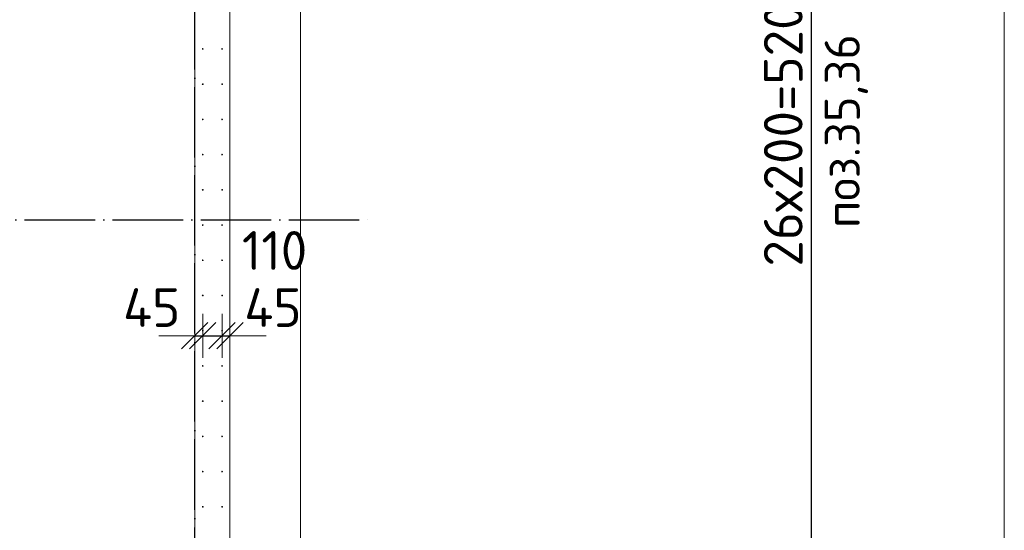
# Model space of a CAD drawing. Header units: millimetres. Extents: x -3725 to 93325, y -74170 to 82591.
# Tile 79 of 133: x 72905 to 78500, y 32717 to 35616. Entities that reach past the tile are written whole.
import ezdxf

# ---------------------------------------------------------------- set-up
doc = ezdxf.new("R2010")
doc.units = ezdxf.units.MM
doc.header["$PDMODE"] = 65
for name, pattern in [('______11', [500, 400, -50, 0, -50]), ('______3', [500, 400, -100]), ('______5', [1100, 800, -100, 100, -100])]:
    doc.linetypes.add(name, pattern=pattern)
for name, color, linetype, lineweight in [('Standard', 7, 'Continuous', 25), ('Арм.стержн. Выпуски', 180, 'Continuous', 35), ('Балка_ общее', 7, '______3', 13), ('Размерная линия_ общее', 7, 'Continuous', 13), ('Стена_ общее', 7, 'Continuous', 35), ('Фундамент (1)', 7, 'Continuous', 35)]:
    doc.layers.add(name, color=color, linetype=linetype, lineweight=lineweight)
doc.layers.add('Осевая линия_ общее', color=7, linetype='______5', lineweight=13, true_color=0xa0a0a0)
doc.styles.add('ISOCPEUR', font='ISOCPEUR')
doc.dimstyles.new('DIMSTYLE_3', dxfattribs={"dimtxt": 220, "dimasz": 250, "dimexe": 0, "dimexo": 0, "dimgap": 110, "dimtad": 2, "dimdec": 0, "dimrnd": 5, "dimzin": 12, "dimdsep": 46, "dimtxsty": 'ISOCPEUR', "dimblk1": 'ALL_ML_STRICH', "dimblk2": 'ALL_ML_STRICH', "dimsah": 1, "dimcen": 0, "dimclrd": 7, "dimclre": 256, "dimclrt": 7, "dimadec": 0, "dimazin": 0, "dimtfac": 1, "dimtdec": 0, "dimtix": 1, "dimtmove": 2, "dimatfit": 3, "dimfxl": 0, "dimtzin": 0, "dimlwd": 0, "dimlwe": -3, "dimarcsym": 0})
doc.dimstyles.new('DIMSTYLE_5', dxfattribs={"dimtxt": 220, "dimasz": 250, "dimexe": 0, "dimexo": 0, "dimgap": 110, "dimtad": 2, "dimdec": 0, "dimrnd": 5, "dimzin": 12, "dimdsep": 46, "dimtxsty": 'ISOCPEUR', "dimblk1": 'ALL_ML_STRICH', "dimblk2": 'ALL_ML_STRICH', "dimsah": 1, "dimcen": 0, "dimclrd": 7, "dimclre": 256, "dimclrt": 7, "dimadec": 0, "dimazin": 0, "dimtfac": 1, "dimtdec": 0, "dimtix": 1, "dimtmove": 2, "dimatfit": 3, "dimfxl": 0, "dimtvp": 1.2, "dimtzin": 0, "dimlwd": 0, "dimlwe": -3, "dimarcsym": 0})

# ---------------------------------------------------------------- blocks, each defined once
blk = doc.blocks.new('СЛОЖНЫЙ_ОБЪЕКТ_6')
at = {"layer": 'Осевая линия_ общее', "color": 253, "linetype": '______11', "lineweight": -3, "true_color": 0xa0a0a0, "transparency": 33554687}
for p, q in [((73900, 15830), (73900, 40010)), ((56930, 34480), (74900, 34480))]:
    blk.add_line(p, q, dxfattribs=at)
blk = doc.blocks.new('ALL_ML_STRICH')
at = {"color": 0, "linetype": 'ByBlock', "lineweight": -2}
for p, q in [((0, -0.5), (0, 0.5)), ((-0.3, -0.3), (0.3, 0.3)), ((-1, 0), (0.5, 0))]:
    blk.add_line(p, q, dxfattribs=at)
blk = doc.blocks.new('*D387')
at = {"layer": 'DEFPOINTS', "color": 7, "linetype": 'Continuous', "lineweight": 13, "transparency": 33554687}
for p in [(73945, 33879.5), (73900, 33832), (73900, 33821.5)]:
    blk.add_point(p, dxfattribs=at)
at = {"layer": 'Размерная линия_ общее', "color": 253, "linetype": 'Continuous', "lineweight": -2, "true_color": 0xa0a0a0, "transparency": 33554687}
for p, q in [((73900, 33821.5), (73900, 33821.5)), ((73945, 33821.5), (73945, 33821.5))]:
    blk.add_line(p, q, dxfattribs=at)
at = {"layer": 'Размерная линия_ общее', "color": 7, "linetype": 'Continuous', "lineweight": -2, "transparency": 33554687}
blk.add_line((73900, 33821.5), (73945, 33821.5), dxfattribs=at)
at = {"layer": 'Размерная линия_ общее', "color": 7, "linetype": 'Continuous', "lineweight": 13, "transparency": 33554687, "xscale": 250, "yscale": 250, "zscale": 250}
blk.add_blockref('ALL_ML_STRICH', (73945, 33821.5), dxfattribs=at)
at = {"layer": 'Размерная линия_ общее', "color": 7, "linetype": 'Continuous', "lineweight": 13, "transparency": 33554687, "xscale": 250, "yscale": 250, "zscale": 250, "rotation": 180}
blk.add_blockref('ALL_ML_STRICH', (73900, 33821.5), dxfattribs=at)
at = {"layer": 'Размерная линия_ общее', "color": 7, "linetype": 'Continuous', "lineweight": 13, "transparency": 33554687, "insert": (73655, 33981.5), "char_height": 220, "width": 440, "attachment_point": 5, "style": 'ISOCPEUR'}
blk.add_mtext('\\A1;{45}', dxfattribs=at)
blk = doc.blocks.new('*D388')
at = {"layer": 'DEFPOINTS', "color": 7, "linetype": 'Continuous', "lineweight": 13, "transparency": 33554687}
for p in [(73945, 33879.5), (74055, 33879.5), (73945, 33821.5)]:
    blk.add_point(p, dxfattribs=at)
at = {"layer": 'Размерная линия_ общее', "color": 253, "linetype": 'Continuous', "lineweight": -2, "true_color": 0xa0a0a0, "transparency": 33554687}
for p, q in [((73945, 33821.5), (73945, 33821.5)), ((74055, 33821.5), (74055, 33821.5))]:
    blk.add_line(p, q, dxfattribs=at)
at = {"layer": 'Размерная линия_ общее', "color": 7, "linetype": 'Continuous', "lineweight": -2, "transparency": 33554687}
blk.add_line((73945, 33821.5), (74055, 33821.5), dxfattribs=at)
at = {"layer": 'Размерная линия_ общее', "color": 7, "linetype": 'Continuous', "lineweight": 13, "transparency": 33554687, "xscale": 250, "yscale": 250, "zscale": 250}
blk.add_blockref('ALL_ML_STRICH', (74055, 33821.5), dxfattribs=at)
at = {"layer": 'Размерная линия_ общее', "color": 7, "linetype": 'Continuous', "lineweight": 13, "transparency": 33554687, "xscale": 250, "yscale": 250, "zscale": 250, "rotation": 180}
blk.add_blockref('ALL_ML_STRICH', (73945, 33821.5), dxfattribs=at)
at = {"layer": 'Размерная линия_ общее', "color": 7, "linetype": 'Continuous', "lineweight": 13, "transparency": 33554687, "insert": (74353.7, 34305.8), "char_height": 220, "width": 660, "attachment_point": 5, "style": 'ISOCPEUR'}
blk.add_mtext('\\A1;{110}', dxfattribs=at)
blk = doc.blocks.new('*D389')
at = {"layer": 'DEFPOINTS', "color": 7, "linetype": 'Continuous', "lineweight": 13, "transparency": 33554687}
for p in [(74055, 33879.5), (74100, 33872.5), (74055, 33821.5)]:
    blk.add_point(p, dxfattribs=at)
at = {"layer": 'Размерная линия_ общее', "color": 253, "linetype": 'Continuous', "lineweight": -2, "true_color": 0xa0a0a0, "transparency": 33554687}
for p, q in [((74055, 33821.5), (74055, 33821.5)), ((74100, 33821.5), (74100, 33821.5))]:
    blk.add_line(p, q, dxfattribs=at)
at = {"layer": 'Размерная линия_ общее', "color": 7, "linetype": 'Continuous', "lineweight": -2, "transparency": 33554687}
blk.add_line((74055, 33821.5), (74100, 33821.5), dxfattribs=at)
at = {"layer": 'Размерная линия_ общее', "color": 7, "linetype": 'Continuous', "lineweight": 13, "transparency": 33554687, "xscale": 250, "yscale": 250, "zscale": 250}
blk.add_blockref('ALL_ML_STRICH', (74100, 33821.5), dxfattribs=at)
at = {"layer": 'Размерная линия_ общее', "color": 7, "linetype": 'Continuous', "lineweight": 13, "transparency": 33554687, "xscale": 250, "yscale": 250, "zscale": 250, "rotation": 180}
blk.add_blockref('ALL_ML_STRICH', (74055, 33821.5), dxfattribs=at)
at = {"layer": 'Размерная линия_ общее', "color": 7, "linetype": 'Continuous', "lineweight": 13, "transparency": 33554687, "insert": (74343.8, 33981.5), "char_height": 220, "width": 440, "attachment_point": 5, "style": 'ISOCPEUR'}
blk.add_mtext('\\A1;{45}', dxfattribs=at)
blk = doc.blocks.new('*D706')
at = {"layer": 'DEFPOINTS', "color": 7, "linetype": 'Continuous', "lineweight": 13, "transparency": 33554687}
for p in [(74055, 37650), (74055, 32450), (77403.8, 32450)]:
    blk.add_point(p, dxfattribs=at)
at = {"layer": 'Размерная линия_ общее', "color": 253, "linetype": 'Continuous', "lineweight": -2, "true_color": 0xa0a0a0, "transparency": 33554687}
for p, q in [((74075, 37650), (77403.8, 37650)), ((74075, 32450), (77403.8, 32450))]:
    blk.add_line(p, q, dxfattribs=at)
at = {"layer": 'Размерная линия_ общее', "color": 7, "linetype": 'Continuous', "lineweight": -2, "transparency": 33554687}
blk.add_line((77403.8, 32450), (77403.8, 37650), dxfattribs=at)
at = {"layer": 'Размерная линия_ общее', "color": 7, "linetype": 'Continuous', "lineweight": 13, "transparency": 33554687, "xscale": 250, "yscale": 250, "zscale": 250}
for p, rotation in [((77403.8, 37650), 90), ((77403.8, 32450), 270)]:
    blk.add_blockref('ALL_ML_STRICH', p, dxfattribs=dict(at, rotation=rotation))
at = {"layer": 'Размерная линия_ общее', "color": 7, "linetype": 'Continuous', "lineweight": 13, "transparency": 33554687, "insert": (77133.8, 34214), "char_height": 220, "width": 11, "attachment_point": 1, "rotation": 90, "line_spacing_factor": 0.60241, "style": 'ISOCPEUR'}
blk.add_mtext('26х200=5200', dxfattribs=at)

msp = doc.modelspace()

# ---------------------------------------------------------------- hatches: boundary and pattern name
at = {"layer": 'Арм.стержн. Выпуски', "linetype": 'Continuous', "lineweight": 35, "transparency": 33554687}
for points in [[(73950, 35450), (73949.6, 35451.9), (73948.5, 35453.5), (73946.9, 35454.6), (73945, 35455), (73943.1, 35454.6), (73941.5, 35453.5), (73940.4, 35451.9), (73940, 35450), (73940.4, 35448.1), (73941.5, 35446.5), (73943.1, 35445.4), (73945, 35445), (73946.9, 35445.4), (73948.5, 35446.5), (73949.6, 35448.1)], [(74060, 35450), (74059.6, 35451.9), (74058.5, 35453.5), (74056.9, 35454.6), (74055, 35455), (74053.1, 35454.6), (74051.5, 35453.5), (74050.4, 35451.9), (74050, 35450), (74050.4, 35448.1), (74051.5, 35446.5), (74053.1, 35445.4), (74055, 35445), (74056.9, 35445.4), (74058.5, 35446.5), (74059.6, 35448.1)], [(73950, 35250), (73949.6, 35251.9), (73948.5, 35253.5), (73946.9, 35254.6), (73945, 35255), (73943.1, 35254.6), (73941.5, 35253.5), (73940.4, 35251.9), (73940, 35250), (73940.4, 35248.1), (73941.5, 35246.5), (73943.1, 35245.4), (73945, 35245), (73946.9, 35245.4), (73948.5, 35246.5), (73949.6, 35248.1)], [(74060, 35250), (74059.6, 35251.9), (74058.5, 35253.5), (74056.9, 35254.6), (74055, 35255), (74053.1, 35254.6), (74051.5, 35253.5), (74050.4, 35251.9), (74050, 35250), (74050.4, 35248.1), (74051.5, 35246.5), (74053.1, 35245.4), (74055, 35245), (74056.9, 35245.4), (74058.5, 35246.5), (74059.6, 35248.1)], [(73950, 35050), (73949.6, 35051.9), (73948.5, 35053.5), (73946.9, 35054.6), (73945, 35055), (73943.1, 35054.6), (73941.5, 35053.5), (73940.4, 35051.9), (73940, 35050), (73940.4, 35048.1), (73941.5, 35046.5), (73943.1, 35045.4), (73945, 35045), (73946.9, 35045.4), (73948.5, 35046.5), (73949.6, 35048.1)], [(74060, 35050), (74059.6, 35051.9), (74058.5, 35053.5), (74056.9, 35054.6), (74055, 35055), (74053.1, 35054.6), (74051.5, 35053.5), (74050.4, 35051.9), (74050, 35050), (74050.4, 35048.1), (74051.5, 35046.5), (74053.1, 35045.4), (74055, 35045), (74056.9, 35045.4), (74058.5, 35046.5), (74059.6, 35048.1)], [(73950, 34850), (73949.6, 34851.9), (73948.5, 34853.5), (73946.9, 34854.6), (73945, 34855), (73943.1, 34854.6), (73941.5, 34853.5), (73940.4, 34851.9), (73940, 34850), (73940.4, 34848.1), (73941.5, 34846.5), (73943.1, 34845.4), (73945, 34845), (73946.9, 34845.4), (73948.5, 34846.5), (73949.6, 34848.1)], [(74060, 34850), (74059.6, 34851.9), (74058.5, 34853.5), (74056.9, 34854.6), (74055, 34855), (74053.1, 34854.6), (74051.5, 34853.5), (74050.4, 34851.9), (74050, 34850), (74050.4, 34848.1), (74051.5, 34846.5), (74053.1, 34845.4), (74055, 34845), (74056.9, 34845.4), (74058.5, 34846.5), (74059.6, 34848.1)], [(73950, 34650), (73949.6, 34651.9), (73948.5, 34653.5), (73946.9, 34654.6), (73945, 34655), (73943.1, 34654.6), (73941.5, 34653.5), (73940.4, 34651.9), (73940, 34650), (73940.4, 34648.1), (73941.5, 34646.5), (73943.1, 34645.4), (73945, 34645), (73946.9, 34645.4), (73948.5, 34646.5), (73949.6, 34648.1)], [(74060, 34650), (74059.6, 34651.9), (74058.5, 34653.5), (74056.9, 34654.6), (74055, 34655), (74053.1, 34654.6), (74051.5, 34653.5), (74050.4, 34651.9), (74050, 34650), (74050.4, 34648.1), (74051.5, 34646.5), (74053.1, 34645.4), (74055, 34645), (74056.9, 34645.4), (74058.5, 34646.5), (74059.6, 34648.1)], [(73950, 34450), (73949.6, 34451.9), (73948.5, 34453.5), (73946.9, 34454.6), (73945, 34455), (73943.1, 34454.6), (73941.5, 34453.5), (73940.4, 34451.9), (73940, 34450), (73940.4, 34448.1), (73941.5, 34446.5), (73943.1, 34445.4), (73945, 34445), (73946.9, 34445.4), (73948.5, 34446.5), (73949.6, 34448.1)], [(74060, 34450), (74059.6, 34451.9), (74058.5, 34453.5), (74056.9, 34454.6), (74055, 34455), (74053.1, 34454.6), (74051.5, 34453.5), (74050.4, 34451.9), (74050, 34450), (74050.4, 34448.1), (74051.5, 34446.5), (74053.1, 34445.4), (74055, 34445), (74056.9, 34445.4), (74058.5, 34446.5), (74059.6, 34448.1)], [(73950, 34250), (73949.6, 34251.9), (73948.5, 34253.5), (73946.9, 34254.6), (73945, 34255), (73943.1, 34254.6), (73941.5, 34253.5), (73940.4, 34251.9), (73940, 34250), (73940.4, 34248.1), (73941.5, 34246.5), (73943.1, 34245.4), (73945, 34245), (73946.9, 34245.4), (73948.5, 34246.5), (73949.6, 34248.1)], [(74060, 34250), (74059.6, 34251.9), (74058.5, 34253.5), (74056.9, 34254.6), (74055, 34255), (74053.1, 34254.6), (74051.5, 34253.5), (74050.4, 34251.9), (74050, 34250), (74050.4, 34248.1), (74051.5, 34246.5), (74053.1, 34245.4), (74055, 34245), (74056.9, 34245.4), (74058.5, 34246.5), (74059.6, 34248.1)], [(73950, 34050), (73949.6, 34051.9), (73948.5, 34053.5), (73946.9, 34054.6), (73945, 34055), (73943.1, 34054.6), (73941.5, 34053.5), (73940.4, 34051.9), (73940, 34050), (73940.4, 34048.1), (73941.5, 34046.5), (73943.1, 34045.4), (73945, 34045), (73946.9, 34045.4), (73948.5, 34046.5), (73949.6, 34048.1)], [(74060, 34050), (74059.6, 34051.9), (74058.5, 34053.5), (74056.9, 34054.6), (74055, 34055), (74053.1, 34054.6), (74051.5, 34053.5), (74050.4, 34051.9), (74050, 34050), (74050.4, 34048.1), (74051.5, 34046.5), (74053.1, 34045.4), (74055, 34045), (74056.9, 34045.4), (74058.5, 34046.5), (74059.6, 34048.1)], [(73950, 33850), (73949.6, 33851.9), (73948.5, 33853.5), (73946.9, 33854.6), (73945, 33855), (73943.1, 33854.6), (73941.5, 33853.5), (73940.4, 33851.9), (73940, 33850), (73940.4, 33848.1), (73941.5, 33846.5), (73943.1, 33845.4), (73945, 33845), (73946.9, 33845.4), (73948.5, 33846.5), (73949.6, 33848.1)], [(74060, 33850), (74059.6, 33851.9), (74058.5, 33853.5), (74056.9, 33854.6), (74055, 33855), (74053.1, 33854.6), (74051.5, 33853.5), (74050.4, 33851.9), (74050, 33850), (74050.4, 33848.1), (74051.5, 33846.5), (74053.1, 33845.4), (74055, 33845), (74056.9, 33845.4), (74058.5, 33846.5), (74059.6, 33848.1)], [(73950, 33650), (73949.6, 33651.9), (73948.5, 33653.5), (73946.9, 33654.6), (73945, 33655), (73943.1, 33654.6), (73941.5, 33653.5), (73940.4, 33651.9), (73940, 33650), (73940.4, 33648.1), (73941.5, 33646.5), (73943.1, 33645.4), (73945, 33645), (73946.9, 33645.4), (73948.5, 33646.5), (73949.6, 33648.1)], [(74060, 33650), (74059.6, 33651.9), (74058.5, 33653.5), (74056.9, 33654.6), (74055, 33655), (74053.1, 33654.6), (74051.5, 33653.5), (74050.4, 33651.9), (74050, 33650), (74050.4, 33648.1), (74051.5, 33646.5), (74053.1, 33645.4), (74055, 33645), (74056.9, 33645.4), (74058.5, 33646.5), (74059.6, 33648.1)], [(73950, 33450), (73949.6, 33451.9), (73948.5, 33453.5), (73946.9, 33454.6), (73945, 33455), (73943.1, 33454.6), (73941.5, 33453.5), (73940.4, 33451.9), (73940, 33450), (73940.4, 33448.1), (73941.5, 33446.5), (73943.1, 33445.4), (73945, 33445), (73946.9, 33445.4), (73948.5, 33446.5), (73949.6, 33448.1)], [(74060, 33450), (74059.6, 33451.9), (74058.5, 33453.5), (74056.9, 33454.6), (74055, 33455), (74053.1, 33454.6), (74051.5, 33453.5), (74050.4, 33451.9), (74050, 33450), (74050.4, 33448.1), (74051.5, 33446.5), (74053.1, 33445.4), (74055, 33445), (74056.9, 33445.4), (74058.5, 33446.5), (74059.6, 33448.1)], [(73950, 33250), (73949.6, 33251.9), (73948.5, 33253.5), (73946.9, 33254.6), (73945, 33255), (73943.1, 33254.6), (73941.5, 33253.5), (73940.4, 33251.9), (73940, 33250), (73940.4, 33248.1), (73941.5, 33246.5), (73943.1, 33245.4), (73945, 33245), (73946.9, 33245.4), (73948.5, 33246.5), (73949.6, 33248.1)], [(74060, 33250), (74059.6, 33251.9), (74058.5, 33253.5), (74056.9, 33254.6), (74055, 33255), (74053.1, 33254.6), (74051.5, 33253.5), (74050.4, 33251.9), (74050, 33250), (74050.4, 33248.1), (74051.5, 33246.5), (74053.1, 33245.4), (74055, 33245), (74056.9, 33245.4), (74058.5, 33246.5), (74059.6, 33248.1)], [(73950, 33050), (73949.6, 33051.9), (73948.5, 33053.5), (73946.9, 33054.6), (73945, 33055), (73943.1, 33054.6), (73941.5, 33053.5), (73940.4, 33051.9), (73940, 33050), (73940.4, 33048.1), (73941.5, 33046.5), (73943.1, 33045.4), (73945, 33045), (73946.9, 33045.4), (73948.5, 33046.5), (73949.6, 33048.1)], [(74060, 33050), (74059.6, 33051.9), (74058.5, 33053.5), (74056.9, 33054.6), (74055, 33055), (74053.1, 33054.6), (74051.5, 33053.5), (74050.4, 33051.9), (74050, 33050), (74050.4, 33048.1), (74051.5, 33046.5), (74053.1, 33045.4), (74055, 33045), (74056.9, 33045.4), (74058.5, 33046.5), (74059.6, 33048.1)], [(73950, 32850), (73949.6, 32851.9), (73948.5, 32853.5), (73946.9, 32854.6), (73945, 32855), (73943.1, 32854.6), (73941.5, 32853.5), (73940.4, 32851.9), (73940, 32850), (73940.4, 32848.1), (73941.5, 32846.5), (73943.1, 32845.4), (73945, 32845), (73946.9, 32845.4), (73948.5, 32846.5), (73949.6, 32848.1)], [(74060, 32850), (74059.6, 32851.9), (74058.5, 32853.5), (74056.9, 32854.6), (74055, 32855), (74053.1, 32854.6), (74051.5, 32853.5), (74050.4, 32851.9), (74050, 32850), (74050.4, 32848.1), (74051.5, 32846.5), (74053.1, 32845.4), (74055, 32845), (74056.9, 32845.4), (74058.5, 32846.5), (74059.6, 32848.1)]]:
    msp.add_hatch(color=4, dxfattribs=at).paths.add_polyline_path(points)

# ---------------------------------------------------------------- linework, layer by layer
at = {"layer": 'Standard', "color": 7, "linetype": 'Continuous', "lineweight": 18, "transparency": 33554687}
msp.add_lwpolyline([(59250, 16540), (78500, 16540), (78500, 38380), (59250, 38380), (59250, 16540)], dxfattribs=at)
at = {"layer": 'Стена_ общее', "color": 7, "linetype": 'Continuous', "lineweight": 18, "transparency": 33554687}
for p, q in [((73900, 31270), (73900, 37680)), ((73900, 31270), (73900, 37680)), ((74100, 37680), (74100, 31290)), ((74100, 37680), (74100, 31290))]:
    msp.add_line(p, q, dxfattribs=at)
at = {"layer": 'Фундамент (1)', "color": 7, "lineweight": 18, "transparency": 33554687}
msp.add_line((74500, 38280), (74500, 31690), dxfattribs=at)
at = {"layer": 'Фундамент (1)', "color": 7, "linetype": 'Continuous', "lineweight": 18, "transparency": 33554687}
msp.add_line((74500, 38280), (74500, 31690), dxfattribs=at)

# ---------------------------------------------------------------- block references
at = {"layer": 'Балка_ общее', "color": 7, "linetype": 'Continuous', "lineweight": 13, "transparency": 33554687}
msp.add_blockref('СЛОЖНЫЙ_ОБЪЕКТ_6', (0, 0), dxfattribs=at)

# ---------------------------------------------------------------- texts
at = {"layer": 'Standard', "color": 7, "linetype": 'Continuous', "lineweight": 13, "transparency": 33554687, "insert": (77602.4, 34983.8), "char_height": 200, "width": 1196.491, "attachment_point": 5, "rotation": 90, "style": 'ISOCPEUR'}
msp.add_mtext('\\A1;{\\fISOCPEUR|i0|b0;\\H200.000000;\\W1.000000;\\C7;поз.35,36}\\P', dxfattribs=at)

# ---------------------------------------------------------------- dimensions: what is measured, and where the dimension line sits
at = {"layer": 'Размерная линия_ общее', "color": 7, "linetype": 'Continuous', "lineweight": 13, "transparency": 33554687}
dim = msp.add_linear_dim(base=(77403.8, 37650), p1=(74075, 32450), p2=(74075, 37650), angle=90, text='26х200=5200', dimstyle='DIMSTYLE_3', override={"dimpost": '<>', "dimclrd": 7, "dimclre": 253, "dimclrt": 7, "dimlwd": 0, "dimlwe": 65533}, dxfattribs=at)
dim.commit()
dim.dimension.update_dxf_attribs({"geometry": '*D706', "text_midpoint": (77293.8, 35050), "dimtype": 160})
for base, p1, p2, picture, middle in [((74055, 33821.5), (73945, 33821.5), (74055, 33821.5), '*D388', (74353.7, 34305.8)), ((73945, 33821.5), (73900, 33821.5), (73945, 33821.5), '*D387', (73655, 33981.5)), ((74100, 33821.5), (74055, 33821.5), (74100, 33821.5), '*D389', (74343.8, 33981.5))]:
    dim = msp.add_linear_dim(base=base, p1=p1, p2=p2, dimstyle='DIMSTYLE_5', override={"dimpost": '<>', "dimclrd": 7, "dimclre": 253, "dimclrt": 7, "dimlwd": 0, "dimlwe": 65533}, dxfattribs=at)
    dim.commit()
    dim.dimension.update_dxf_attribs({"geometry": picture, "text_midpoint": middle, "dimtype": 160})

doc.saveas('drawing.dxf')
